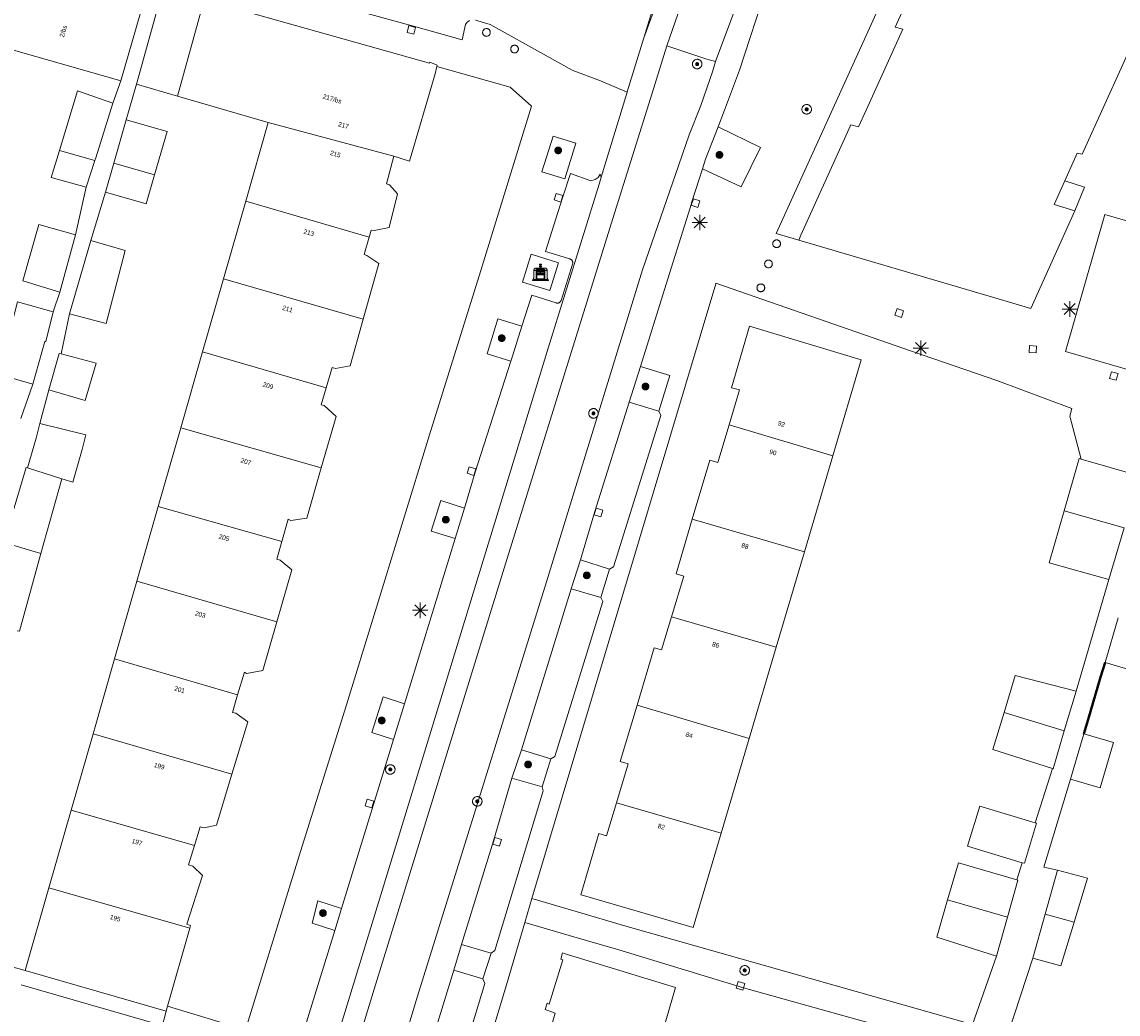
# Model space of a CAD drawing. Header units: metres. Extents: x 135779 to 137489, y 452643 to 455118.
# Tile 57 of 256: x 136602 to 136674, y 453014 to 453078. Entities that reach past the tile are written whole.
import ezdxf
from ezdxf.enums import TextEntityAlignment as Align

# ---------------------------------------------------------------- set-up
doc = ezdxf.new("R2010")
doc.units = ezdxf.units.M
doc.linetypes.add('DGN_Style_4', pattern=[89.853097, 44.898487, -22.449243, 0.056123, -22.449243])
for name, color, linetype, lineweight in [('KTop_BAK_Afval apart plaats', 96, 'Continuous', 13), ('KTop_NAR_Huisnummer (t)', 7, 'Continuous', 13), ('KTop_NAR_Huisnummer tijdelijk (t)', 7, 'Continuous', 13), ('KTop_OBW_Overig Plus', 1, 'Continuous', 13), ('KTop_PAL_Afsluitpaal', 222, 'Continuous', 13), ('KTop_PAL_Lichtmast', 40, 'Continuous', 13), ('KTop_PND_Grondvlaksituatie van BAG-pand [tachy]', 1, 'Continuous', 13), ('KTop_PND_Pandscheiding', 40, 'Continuous', 13), ('KTop_PUT_Inspectie- of rioolput', 15, 'Continuous', 13), ('KTop_PUT_Kolk', 15, 'Continuous', 13), ('KTop_SHD_Hek (l)', 15, 'DGN_Style_4', 40), ('KTop_VGO_Boom', 92, 'Continuous', 13), ('KTop_WGD_Parkeervlak', 251, 'Continuous', 13), ('KTop_WGD_Rijbaan_Lokale weg', 251, 'Continuous', 13), ('KTop_WGD_Rijbaan_Lokale weg_fietsstrook', 40, 'Continuous', 13), ('KTop_WGD_Rijbaan_Lokale weg_verkeersdrempel', 40, 'Continuous', 13), ('KTop_WGD_Voetpad', 251, 'Continuous', 13), ('KTop_WGD_Voetpad_achterpad', 251, 'Continuous', 13)]:
    doc.layers.add(name, color=color, linetype=linetype, lineweight=lineweight)
doc.styles.add('Style-ROVU', font='ROVU.shx')
doc.styles.add('Style-ROVUCURSIEF', font='ROVUCURSIEF.shx')

# ---------------------------------------------------------------- blocks, each defined once
blk = doc.blocks.new('BAK_Afval_apart_plaats')
at = {"layer": 'KTop_BAK_Afval apart plaats'}
for p, q in [((-0.43, 0.141), (-0.425, 0.168)), ((-0.43, 0.118), (-0.43, 0.141)), ((-0.29, 0.118), (-0.43, 0.118)), ((-0.43, 0.118), (-0.43, -0.457)), ((-0.29, 0.118), (-0.43, 0.118)), ((-0.425, 0.168), (-0.416, 0.193)), ((-0.416, 0.193), (-0.403, 0.215)), ((-0.403, 0.215), (-0.384, 0.24)), ((-0.384, 0.24), (-0.364, 0.258)), ((-0.364, 0.258), (-0.342, 0.272)), ((-0.342, 0.272), (0, 0.272)), ((-0.282, 0.167), (-0.29, 0.146)), ((-0.282, 0.167), (-0.29, 0.146)), ((-0.29, 0.146), (-0.29, 0.118)), ((-0.29, 0.146), (-0.29, 0.118)), ((-0.29, -0.429), (-0.29, 0.118)), ((-0.29, 0.118), (-0.29, -0.429)), ((-0.273, 0.186), (-0.282, 0.167)), ((-0.273, 0.186), (-0.282, 0.167)), ((-0.248, 0.217), (-0.273, 0.186)), ((-0.248, 0.217), (-0.273, 0.186)), ((0.248, 0.217), (-0.248, 0.217)), ((0.248, 0.217), (-0.248, 0.217)), ((-0.242, 0.081), (-0.242, 0.153)), ((-0.242, 0.153), (0.242, 0.153)), ((0.242, 0.081), (-0.242, 0.081)), ((-0.242, 0.034), (-0.242, 0.081)), ((-0.242, 0.081), (0.242, 0.081)), ((-0.242, -0.059), (-0.242, 0.034)), ((-0.242, 0.034), (0.242, 0.034)), ((0.242, 0.034), (-0.242, 0.034)), ((-0.073, 0.513), (-0.072, 0.515)), ((-0.073, 0.513), (-0.073, 0.49)), ((-0.072, 0.511), (-0.073, 0.513)), ((-0.072, 0.511), (-0.073, 0.513)), ((-0.073, 0.49), (-0.072, 0.488)), ((-0.073, 0.399), (-0.073, 0.376)), ((-0.072, 0.397), (-0.073, 0.399)), ((-0.073, 0.376), (-0.072, 0.374)), ((-0.072, 0.515), (-0.071, 0.516)), ((-0.07, 0.51), (-0.072, 0.511)), ((-0.07, 0.51), (-0.072, 0.511)), ((-0.072, 0.488), (-0.07, 0.486)), ((-0.07, 0.396), (-0.072, 0.397)), ((-0.072, 0.374), (-0.07, 0.373)), ((-0.071, 0.516), (-0.07, 0.517)), ((-0.07, 0.517), (-0.067, 0.519)), ((-0.069, 0.509), (-0.07, 0.51)), ((-0.069, 0.509), (-0.07, 0.51)), ((-0.07, 0.486), (-0.069, 0.485)), ((-0.069, 0.395), (-0.07, 0.396)), ((-0.07, 0.373), (-0.069, 0.371)), ((-0.066, 0.507), (-0.069, 0.509)), ((-0.066, 0.507), (-0.069, 0.509)), ((-0.069, 0.485), (-0.066, 0.484)), ((-0.066, 0.394), (-0.069, 0.395)), ((-0.069, 0.371), (-0.066, 0.37)), ((-0.067, 0.519), (-0.065, 0.52)), ((-0.063, 0.506), (-0.066, 0.507)), ((-0.063, 0.506), (-0.066, 0.507)), ((-0.066, 0.484), (-0.063, 0.483)), ((-0.063, 0.392), (-0.066, 0.394)), ((-0.066, 0.37), (-0.063, 0.369)), ((-0.065, 0.52), (-0.061, 0.521)), ((-0.059, 0.505), (-0.063, 0.506)), ((-0.059, 0.505), (-0.063, 0.506)), ((-0.063, 0.483), (-0.059, 0.482)), ((-0.059, 0.391), (-0.063, 0.392)), ((-0.063, 0.369), (-0.059, 0.368)), ((-0.061, 0.521), (-0.055, 0.523)), ((-0.054, 0.504), (-0.059, 0.505)), ((-0.054, 0.504), (-0.059, 0.505)), ((-0.059, 0.482), (-0.054, 0.481)), ((-0.054, 0.39), (-0.059, 0.391)), ((-0.059, 0.368), (-0.054, 0.367)), ((-0.055, 0.523), (-0.049, 0.524)), ((-0.048, 0.503), (-0.054, 0.504)), ((-0.048, 0.503), (-0.054, 0.504)), ((-0.054, 0.481), (-0.048, 0.48)), ((-0.048, 0.389), (-0.054, 0.39)), ((-0.054, 0.367), (-0.048, 0.366)), ((-0.049, 0.524), (-0.043, 0.525)), ((-0.043, 0.502), (-0.048, 0.503)), ((-0.043, 0.502), (-0.048, 0.503)), ((-0.048, 0.48), (-0.043, 0.479)), ((-0.043, 0.388), (-0.048, 0.389)), ((-0.048, 0.366), (-0.043, 0.365)), ((-0.043, 0.525), (-0.035, 0.526)), ((-0.036, 0.501), (-0.043, 0.502)), ((-0.036, 0.501), (-0.043, 0.502)), ((-0.043, 0.479), (-0.036, 0.478)), ((-0.036, 0.388), (-0.043, 0.388)), ((-0.043, 0.365), (-0.036, 0.364)), ((-0.03, 0.501), (-0.036, 0.501)), ((-0.03, 0.501), (-0.036, 0.501)), ((-0.036, 0.478), (-0.03, 0.478)), ((-0.03, 0.387), (-0.036, 0.388)), ((-0.036, 0.364), (-0.03, 0.364)), ((-0.035, 0.526), (-0.029, 0.527)), ((-0.021, 0.5), (-0.03, 0.501)), ((-0.021, 0.5), (-0.03, 0.501)), ((-0.03, 0.478), (-0.028, 0.478)), ((-0.021, 0.387), (-0.03, 0.387)), ((-0.03, 0.364), (-0.028, 0.364)), ((-0.029, 0.527), (-0.023, 0.527)), ((-0.028, 0.478), (-0.021, 0.477)), ((-0.028, 0.468), (-0.028, 0.478)), ((-0.028, 0.478), (-0.021, 0.477)), ((-0.028, 0.4), (-0.028, 0.468)), ((-0.028, 0.468), (-0.021, 0.468)), ((-0.021, 0.468), (-0.028, 0.468)), ((-0.021, 0.4), (-0.028, 0.4)), ((-0.028, 0.364), (-0.021, 0.363)), ((-0.028, 0.355), (-0.028, 0.364)), ((-0.028, 0.364), (-0.021, 0.363)), ((-0.028, 0.272), (-0.028, 0.355)), ((-0.028, 0.355), (-0.021, 0.354)), ((-0.021, 0.354), (-0.028, 0.355)), ((0.028, 0.272), (-0.028, 0.272)), ((-0.023, 0.527), (-0.013, 0.528)), ((-0.014, 0.5), (-0.021, 0.5)), ((-0.014, 0.5), (-0.021, 0.5)), ((-0.021, 0.477), (-0.014, 0.477)), ((-0.021, 0.477), (-0.014, 0.477)), ((-0.021, 0.468), (-0.014, 0.468)), ((-0.014, 0.468), (-0.021, 0.468)), ((-0.014, 0.399), (-0.021, 0.4)), ((-0.014, 0.386), (-0.021, 0.387)), ((-0.021, 0.363), (-0.014, 0.363)), ((-0.021, 0.363), (-0.014, 0.363)), ((-0.021, 0.354), (-0.014, 0.354)), ((-0.014, 0.354), (-0.021, 0.354)), ((0, 0.5), (-0.014, 0.5)), ((0, 0.5), (-0.014, 0.5)), ((-0.014, 0.477), (0, 0.477)), ((-0.014, 0.477), (0, 0.477)), ((-0.014, 0.468), (0, 0.468)), ((0, 0.468), (-0.014, 0.468)), ((0, 0.399), (-0.014, 0.399)), ((0, 0.386), (-0.014, 0.386)), ((-0.014, 0.363), (0, 0.363)), ((-0.014, 0.363), (0, 0.363)), ((-0.014, 0.354), (0, 0.354)), ((0, 0.354), (-0.014, 0.354)), ((-0.013, 0.528), (-0.005, 0.528)), ((-0.005, 0.528), (0, 0.528)), ((0, 0.528), (0.005, 0.528)), ((0, 0.5), (0, 0.477)), ((0, 0.477), (0, 0.5)), ((0, 0.477), (0, 0.5)), ((0, 0.5), (0.014, 0.5)), ((0.014, 0.5), (0, 0.5)), ((0.014, 0.477), (0, 0.477)), ((0, 0.477), (0.014, 0.477)), ((0.014, 0.468), (0, 0.468)), ((0, 0.468), (0, 0.399)), ((0, 0.468), (0, 0.399)), ((0.014, 0.468), (0, 0.468)), ((0, 0.399), (0.014, 0.399)), ((0, 0.363), (0, 0.386)), ((0, 0.363), (0, 0.386)), ((0, 0.386), (0.014, 0.386)), ((0.014, 0.363), (0, 0.363)), ((0, 0.363), (0.014, 0.363)), ((0, 0.354), (0.014, 0.354)), ((0, 0.272), (0, 0.354)), ((0, 0.354), (0, 0.272)), ((0.014, 0.354), (0, 0.354)), ((0, 0.272), (0.342, 0.272)), ((0.028, 0.272), (0, 0.272)), ((0, 0.272), (0.028, 0.272)), ((0.005, 0.528), (0.013, 0.528)), ((0.013, 0.528), (0.023, 0.527)), ((0.014, 0.5), (0.021, 0.5)), ((0.021, 0.5), (0.014, 0.5)), ((0.021, 0.477), (0.014, 0.477)), ((0.014, 0.477), (0.021, 0.477)), ((0.021, 0.468), (0.014, 0.468)), ((0.021, 0.468), (0.014, 0.468)), ((0.014, 0.399), (0.021, 0.4)), ((0.014, 0.386), (0.021, 0.387)), ((0.021, 0.363), (0.014, 0.363)), ((0.014, 0.363), (0.021, 0.363)), ((0.014, 0.354), (0.021, 0.354)), ((0.021, 0.354), (0.014, 0.354)), ((0.021, 0.5), (0.03, 0.501)), ((0.03, 0.501), (0.021, 0.5)), ((0.028, 0.478), (0.021, 0.477)), ((0.021, 0.477), (0.028, 0.478)), ((0.021, 0.468), (0.028, 0.468)), ((0.028, 0.468), (0.021, 0.468)), ((0.028, 0.468), (0.021, 0.468)), ((0.021, 0.4), (0.028, 0.4)), ((0.021, 0.387), (0.03, 0.387)), ((0.028, 0.364), (0.021, 0.363)), ((0.021, 0.363), (0.028, 0.364)), ((0.021, 0.354), (0.028, 0.355)), ((0.028, 0.355), (0.021, 0.354)), ((0.023, 0.527), (0.029, 0.527)), ((0.03, 0.478), (0.028, 0.478)), ((0.028, 0.478), (0.028, 0.468)), ((0.028, 0.4), (0.028, 0.468)), ((0.03, 0.364), (0.028, 0.364)), ((0.028, 0.364), (0.028, 0.355)), ((0.028, 0.355), (0.028, 0.272)), ((0.029, 0.527), (0.035, 0.526)), ((0.03, 0.501), (0.036, 0.501)), ((0.036, 0.501), (0.03, 0.501)), ((0.036, 0.478), (0.03, 0.478)), ((0.03, 0.387), (0.036, 0.388)), ((0.036, 0.364), (0.03, 0.364)), ((0.035, 0.526), (0.043, 0.525)), ((0.036, 0.501), (0.043, 0.502)), ((0.043, 0.502), (0.036, 0.501)), ((0.043, 0.479), (0.036, 0.478)), ((0.036, 0.388), (0.043, 0.388)), ((0.043, 0.365), (0.036, 0.364)), ((0.043, 0.525), (0.049, 0.524)), ((0.043, 0.502), (0.048, 0.503)), ((0.048, 0.503), (0.043, 0.502)), ((0.048, 0.48), (0.043, 0.479)), ((0.043, 0.388), (0.048, 0.389)), ((0.048, 0.366), (0.043, 0.365)), ((0.048, 0.503), (0.054, 0.504)), ((0.054, 0.504), (0.048, 0.503)), ((0.054, 0.481), (0.048, 0.48)), ((0.048, 0.389), (0.054, 0.39)), ((0.054, 0.367), (0.048, 0.366)), ((0.049, 0.524), (0.055, 0.523)), ((0.054, 0.504), (0.059, 0.505)), ((0.059, 0.505), (0.054, 0.504)), ((0.059, 0.482), (0.054, 0.481)), ((0.054, 0.39), (0.059, 0.391)), ((0.059, 0.368), (0.054, 0.367)), ((0.055, 0.523), (0.061, 0.521)), ((0.059, 0.505), (0.063, 0.506)), ((0.063, 0.506), (0.059, 0.505)), ((0.063, 0.483), (0.059, 0.482)), ((0.059, 0.391), (0.063, 0.392)), ((0.063, 0.369), (0.059, 0.368)), ((0.061, 0.521), (0.065, 0.52)), ((0.063, 0.506), (0.066, 0.507)), ((0.066, 0.507), (0.063, 0.506)), ((0.066, 0.484), (0.063, 0.483)), ((0.063, 0.392), (0.066, 0.394)), ((0.066, 0.37), (0.063, 0.369)), ((0.065, 0.52), (0.067, 0.519)), ((0.066, 0.507), (0.069, 0.509)), ((0.069, 0.509), (0.066, 0.507)), ((0.069, 0.485), (0.066, 0.484)), ((0.066, 0.394), (0.069, 0.395)), ((0.069, 0.371), (0.066, 0.37)), ((0.067, 0.519), (0.07, 0.517)), ((0.069, 0.509), (0.07, 0.51)), ((0.07, 0.51), (0.069, 0.509)), ((0.07, 0.486), (0.069, 0.485)), ((0.069, 0.395), (0.07, 0.396)), ((0.07, 0.373), (0.069, 0.371)), ((0.07, 0.517), (0.071, 0.516)), ((0.07, 0.51), (0.072, 0.511)), ((0.072, 0.511), (0.07, 0.51)), ((0.072, 0.488), (0.07, 0.486)), ((0.07, 0.396), (0.072, 0.397)), ((0.072, 0.374), (0.07, 0.373)), ((0.071, 0.516), (0.072, 0.515)), ((0.072, 0.515), (0.073, 0.513)), ((0.072, 0.511), (0.073, 0.513)), ((0.073, 0.513), (0.072, 0.511)), ((0.073, 0.49), (0.072, 0.488)), ((0.072, 0.397), (0.073, 0.399)), ((0.073, 0.376), (0.072, 0.374)), ((0.073, 0.513), (0.073, 0.49)), ((0.073, 0.399), (0.073, 0.376)), ((0.242, 0.153), (0.242, 0.081)), ((0.242, 0.081), (0.242, 0.034)), ((0.242, 0.034), (0.242, -0.059)), ((0.273, 0.186), (0.248, 0.217)), ((0.273, 0.186), (0.248, 0.217)), ((0.282, 0.167), (0.273, 0.186)), ((0.282, 0.167), (0.273, 0.186)), ((0.29, 0.146), (0.282, 0.167)), ((0.29, 0.146), (0.282, 0.167)), ((0.29, 0.118), (0.29, 0.146)), ((0.29, 0.118), (0.29, 0.146)), ((0.43, 0.118), (0.29, 0.118)), ((0.29, 0.118), (0.29, -0.429)), ((0.43, 0.118), (0.29, 0.118)), ((0.29, -0.429), (0.29, 0.118)), ((0.342, 0.272), (0.364, 0.258)), ((0.364, 0.258), (0.384, 0.24)), ((0.384, 0.24), (0.403, 0.215)), ((0.403, 0.215), (0.416, 0.193)), ((0.416, 0.193), (0.425, 0.168)), ((0.425, 0.168), (0.43, 0.141)), ((0.43, 0.141), (0.43, 0.118)), ((0.43, -0.457), (0.43, 0.118)), ((-0.528, -0.528), (-0.43, -0.332)), ((0.528, -0.528), (-0.528, -0.528)), ((-0.43, -0.332), (-0.43, -0.457)), ((-0.43, -0.457), (0.43, -0.457)), ((-0.43, -0.457), (0.43, -0.457)), ((0.29, -0.429), (-0.29, -0.429)), ((-0.29, -0.429), (0.29, -0.429)), ((0.242, -0.059), (-0.242, -0.059)), ((-0.242, -0.059), (-0.242, -0.092)), ((0.242, -0.059), (-0.242, -0.059)), ((-0.242, -0.092), (0.242, -0.092)), ((-0.242, -0.11), (-0.242, -0.092)), ((-0.242, -0.092), (0.242, -0.092)), ((0.242, -0.11), (-0.242, -0.11)), ((0.242, -0.11), (-0.242, -0.11)), ((-0.242, -0.147), (0.242, -0.147)), ((-0.242, -0.41), (-0.242, -0.147)), ((0.242, -0.41), (-0.242, -0.41)), ((0.242, -0.11), (0.242, -0.059)), ((0.242, -0.092), (0.242, -0.11)), ((0.242, -0.092), (0.242, -0.11)), ((0.242, -0.147), (0.242, -0.41)), ((0.43, -0.457), (0.43, -0.332)), ((0.43, -0.332), (0.528, -0.528))]:
    blk.add_line(p, q, dxfattribs=at)
at = {"layer": 'KTop_BAK_Afval apart plaats', "flags": 128}
blk.add_lwpolyline([(0.029, 0.413), (0.035, 0.412), (0.043, 0.411), (0.049, 0.41), (0.055, 0.409), (0.061, 0.407), (0.065, 0.406), (0.067, 0.405), (0.07, 0.403), (0.071, 0.402), (0.072, 0.401), (0.073, 0.399), (0.072, 0.397), (0.07, 0.396), (0.069, 0.395), (0.066, 0.394), (0.063, 0.392), (0.059, 0.391), (0.054, 0.39), (0.048, 0.389), (0.043, 0.388), (0.036, 0.388), (0.03, 0.387), (0.021, 0.387), (0.014, 0.386), (0, 0.386), (-0.014, 0.386), (-0.021, 0.387), (-0.03, 0.387), (-0.036, 0.388), (-0.043, 0.388), (-0.048, 0.389), (-0.054, 0.39), (-0.059, 0.391), (-0.063, 0.392), (-0.066, 0.394), (-0.069, 0.395), (-0.07, 0.396), (-0.072, 0.397), (-0.073, 0.399), (-0.072, 0.401), (-0.071, 0.402), (-0.07, 0.403), (-0.067, 0.405), (-0.065, 0.406), (-0.061, 0.407), (-0.055, 0.409), (-0.049, 0.41), (-0.043, 0.411), (-0.035, 0.412), (-0.029, 0.413), (-0.028, 0.413), (-0.028, 0.4), (-0.021, 0.4), (-0.014, 0.399), (0, 0.399), (0.014, 0.399), (0.021, 0.4), (0.028, 0.4), (0.028, 0.413), (0.029, 0.413), (0.028, 0.413)], dxfattribs=at)
at = {"layer": 'KTop_BAK_Afval apart plaats'}
for p in [(0, 0), (-0.43, -0.457)]:
    blk.add_point(p, dxfattribs=at)
blk = doc.blocks.new('PAL_Lichtmast')
at = {"layer": 'KTop_PAL_Lichtmast'}
for p, q in [((-0.354, -0.354), (0.354, 0.354)), ((0.354, -0.354), (-0.354, 0.354)), ((0, -0.5), (0, 0.5)), ((-0.5, 0), (0.5, 0))]:
    blk.add_line(p, q, dxfattribs=at)
blk = doc.blocks.new('PAL_Afsluitpaal')
at = {"layer": 'KTop_PAL_Afsluitpaal', "flags": 128}
blk.add_lwpolyline([(0.25, 0), (0.249, 0.026), (0.245, 0.052), (0.238, 0.077), (0.228, 0.102), (0.217, 0.125), (0.202, 0.147), (0.186, 0.167), (0.167, 0.186), (0.147, 0.202), (0.125, 0.217), (0.102, 0.228), (0.077, 0.238), (0.052, 0.245), (0.026, 0.249), (0, 0.25), (-0.026, 0.249), (-0.052, 0.245), (-0.077, 0.238), (-0.102, 0.228), (-0.125, 0.217), (-0.147, 0.202), (-0.167, 0.186), (-0.186, 0.167), (-0.202, 0.147), (-0.217, 0.125), (-0.228, 0.102), (-0.238, 0.077), (-0.245, 0.052), (-0.249, 0.026), (-0.25, 0), (-0.249, -0.026), (-0.245, -0.052), (-0.238, -0.077), (-0.228, -0.102), (-0.217, -0.125), (-0.202, -0.147), (-0.186, -0.167), (-0.167, -0.186), (-0.147, -0.202), (-0.125, -0.217), (-0.102, -0.228), (-0.077, -0.238), (-0.052, -0.245), (-0.026, -0.249), (0, -0.25), (0.026, -0.249), (0.052, -0.245), (0.077, -0.238), (0.102, -0.228), (0.125, -0.217), (0.147, -0.202), (0.167, -0.186), (0.186, -0.167), (0.202, -0.147), (0.217, -0.125), (0.228, -0.102), (0.238, -0.077), (0.245, -0.052), (0.249, -0.026), (0.25, 0)], dxfattribs=at)
blk = doc.blocks.new('PUT_Kolk')
at = {"layer": 'KTop_PUT_Kolk', "flags": 128}
blk.add_lwpolyline([(0.225, -0.225), (0.225, 0.225), (-0.225, 0.225), (-0.225, -0.225), (0.225, -0.225)], dxfattribs=at)
blk = doc.blocks.new('PUT_Inspectie-_of_rioolput')
at = {"layer": 'KTop_PUT_Inspectie- of rioolput', "flags": 128}
for points in [[(0.31, 0), (0.308, 0.032), (0.303, 0.064), (0.294, 0.095), (0.283, 0.126), (0.268, 0.155), (0.25, 0.182), (0.23, 0.207), (0.207, 0.23), (0.182, 0.25), (0.154, 0.268), (0.126, 0.283), (0.095, 0.294), (0.064, 0.303), (0.032, 0.308), (0, 0.309), (-0.032, 0.308), (-0.064, 0.303), (-0.096, 0.294), (-0.126, 0.283), (-0.155, 0.268), (-0.182, 0.25), (-0.207, 0.23), (-0.23, 0.207), (-0.25, 0.182), (-0.268, 0.154), (-0.283, 0.126), (-0.294, 0.095), (-0.303, 0.064), (-0.308, 0.032), (-0.309, 0), (-0.308, -0.032), (-0.303, -0.064), (-0.294, -0.096), (-0.283, -0.126), (-0.268, -0.155), (-0.25, -0.182), (-0.23, -0.207), (-0.207, -0.23), (-0.182, -0.25), (-0.155, -0.268), (-0.126, -0.283), (-0.096, -0.294), (-0.064, -0.303), (-0.032, -0.308), (0, -0.309), (0.032, -0.308), (0.064, -0.303), (0.095, -0.294), (0.126, -0.283), (0.155, -0.268), (0.182, -0.25), (0.207, -0.23), (0.23, -0.207), (0.25, -0.182), (0.268, -0.155), (0.283, -0.126), (0.294, -0.096), (0.303, -0.064), (0.308, -0.032), (0.31, 0)], [(0.095, 0), (0.094, 0.009), (0.092, 0.019), (0.09, 0.029), (0.086, 0.038), (0.082, 0.047), (0.076, 0.055), (0.07, 0.063), (0.063, 0.07), (0.055, 0.076), (0.047, 0.082), (0.038, 0.086), (0.029, 0.09), (0.019, 0.092), (0.009, 0.094), (0, 0.094), (-0.01, 0.094), (-0.02, 0.092), (-0.029, 0.09), (-0.039, 0.086), (-0.048, 0.082), (-0.056, 0.076), (-0.064, 0.07), (-0.071, 0.063), (-0.077, 0.055), (-0.082, 0.047), (-0.087, 0.038), (-0.09, 0.029), (-0.093, 0.019), (-0.094, 0.009), (-0.095, 0), (-0.094, -0.01), (-0.093, -0.02), (-0.09, -0.029), (-0.087, -0.039), (-0.082, -0.048), (-0.077, -0.056), (-0.071, -0.064), (-0.064, -0.071), (-0.056, -0.077), (-0.047, -0.082), (-0.039, -0.087), (-0.029, -0.09), (-0.02, -0.093), (-0.01, -0.094), (0, -0.095), (0.009, -0.094), (0.019, -0.093), (0.029, -0.09), (0.038, -0.087), (0.047, -0.082), (0.055, -0.077), (0.063, -0.071), (0.07, -0.064), (0.076, -0.056), (0.082, -0.047), (0.086, -0.039), (0.09, -0.029), (0.092, -0.02), (0.094, -0.01), (0.095, 0)], [(0.035, 0), (0.034, 0.003), (0.034, 0.007), (0.033, 0.01), (0.031, 0.014), (0.03, 0.017), (0.028, 0.02), (0.026, 0.023), (0.023, 0.026), (0.02, 0.028), (0.017, 0.03), (0.014, 0.031), (0.01, 0.033), (0.007, 0.034), (0.003, 0.034), (0, 0.034), (-0.004, 0.034), (-0.007, 0.034), (-0.011, 0.033), (-0.014, 0.031), (-0.018, 0.03), (-0.021, 0.028), (-0.023, 0.026), (-0.026, 0.023), (-0.028, 0.02), (-0.03, 0.017), (-0.032, 0.014), (-0.033, 0.01), (-0.034, 0.007), (-0.035, 0.003), (-0.035, 0), (-0.035, -0.004), (-0.034, -0.007), (-0.033, -0.011), (-0.032, -0.014), (-0.03, -0.018), (-0.028, -0.021), (-0.026, -0.023), (-0.023, -0.026), (-0.021, -0.028), (-0.017, -0.03), (-0.014, -0.032), (-0.011, -0.033), (-0.007, -0.034), (-0.004, -0.035), (0, -0.035), (0.003, -0.035), (0.007, -0.034), (0.01, -0.033), (0.014, -0.032), (0.017, -0.03), (0.02, -0.028), (0.023, -0.026), (0.026, -0.023), (0.028, -0.021), (0.03, -0.017), (0.031, -0.014), (0.033, -0.011), (0.034, -0.007), (0.034, -0.004), (0.035, 0)], [(0.01, 0.02), (0.007, 0.02), (0.005, 0.021), (0.003, 0.022), (0.001, 0.022), (-0.001, 0.022), (-0.004, 0.022), (-0.006, 0.021), (-0.008, 0.02), (-0.01, 0.019), (-0.012, 0.018), (-0.014, 0.017), (-0.016, 0.015), (-0.017, 0.013), (-0.019, 0.012), (-0.02, 0.009), (-0.021, 0.007), (-0.022, 0.005), (-0.022, 0.003), (-0.022, 0.001), (-0.022, -0.001), (-0.022, -0.004), (-0.022, -0.006), (-0.021, -0.008), (-0.02, -0.01), (-0.019, -0.012), (-0.017, -0.014), (-0.016, -0.016), (-0.014, -0.017), (-0.012, -0.019), (-0.01, -0.02), (-0.008, -0.021), (-0.006, -0.022), (-0.003, -0.022), (-0.001, -0.022), (0.001, -0.022), (0.003, -0.022), (0.005, -0.022), (0.008, -0.021), (0.01, -0.02), (0.012, -0.019), (0.014, -0.017), (0.015, -0.016), (0.017, -0.014), (0.018, -0.012), (0.02, -0.01), (0.02, -0.008), (0.021, -0.006), (0.022, -0.003), (0.022, -0.001), (0.022, 0.001), (0.022, 0.003), (0.021, 0.005), (0.02, 0.008), (0.019, 0.01), (0.018, 0.012), (0.017, 0.014), (0.015, 0.015), (0.013, 0.017), (0.012, 0.018), (0.01, 0.02)]]:
    blk.add_lwpolyline(points, dxfattribs=at)
blk = doc.blocks.new('VGO_Boom')
at = {"layer": 'KTop_VGO_Boom', "flags": 128}
for points in [[(0.215, 0), (0.214, 0.022), (0.21, 0.045), (0.204, 0.066), (0.196, 0.087), (0.186, 0.108), (0.174, 0.126), (0.16, 0.144), (0.144, 0.16), (0.126, 0.174), (0.107, 0.186), (0.087, 0.196), (0.066, 0.204), (0.045, 0.21), (0.022, 0.214), (-0.001, 0.215), (-0.023, 0.214), (-0.045, 0.21), (-0.067, 0.204), (-0.088, 0.196), (-0.108, 0.186), (-0.127, 0.174), (-0.144, 0.16), (-0.16, 0.144), (-0.174, 0.126), (-0.187, 0.107), (-0.197, 0.087), (-0.205, 0.066), (-0.211, 0.045), (-0.214, 0.022), (-0.215, -0.001), (-0.214, -0.023), (-0.211, -0.045), (-0.205, -0.067), (-0.197, -0.088), (-0.187, -0.108), (-0.174, -0.127), (-0.16, -0.144), (-0.144, -0.16), (-0.127, -0.174), (-0.108, -0.187), (-0.088, -0.197), (-0.067, -0.205), (-0.045, -0.211), (-0.023, -0.214), (0, -0.215), (0.022, -0.214), (0.045, -0.211), (0.066, -0.205), (0.087, -0.197), (0.108, -0.187), (0.126, -0.174), (0.144, -0.16), (0.16, -0.144), (0.174, -0.127), (0.186, -0.108), (0.196, -0.088), (0.204, -0.067), (0.21, -0.045), (0.214, -0.023), (0.215, -0.001)], [(0.155, 0), (0.154, 0.016), (0.152, 0.032), (0.147, 0.048), (0.142, 0.063), (0.134, 0.078), (0.125, 0.091), (0.115, 0.104), (0.104, 0.115), (0.091, 0.125), (0.077, 0.134), (0.063, 0.142), (0.048, 0.147), (0.032, 0.152), (0.016, 0.154), (-0.001, 0.155), (-0.017, 0.154), (-0.033, 0.152), (-0.048, 0.147), (-0.064, 0.142), (-0.078, 0.134), (-0.092, 0.125), (-0.104, 0.115), (-0.116, 0.104), (-0.126, 0.091), (-0.135, 0.077), (-0.142, 0.063), (-0.148, 0.048), (-0.152, 0.032), (-0.155, 0.016), (-0.155, -0.001), (-0.155, -0.017), (-0.152, -0.033), (-0.148, -0.048), (-0.142, -0.064), (-0.135, -0.078), (-0.126, -0.092), (-0.116, -0.104), (-0.104, -0.116), (-0.092, -0.126), (-0.078, -0.135), (-0.064, -0.142), (-0.048, -0.148), (-0.033, -0.152), (-0.017, -0.155), (0, -0.155), (0.016, -0.155), (0.032, -0.152), (0.048, -0.148), (0.063, -0.142), (0.078, -0.135), (0.091, -0.126), (0.104, -0.116), (0.115, -0.104), (0.125, -0.092), (0.134, -0.078), (0.142, -0.064), (0.147, -0.048), (0.152, -0.033), (0.154, -0.017), (0.155, -0.001)], [(0.095, 0), (0.094, 0.01), (0.093, 0.02), (0.09, 0.029), (0.087, 0.039), (0.082, 0.048), (0.077, 0.056), (0.071, 0.064), (0.064, 0.071), (0.056, 0.077), (0.047, 0.082), (0.039, 0.087), (0.029, 0.09), (0.02, 0.093), (0.01, 0.094), (-0.001, 0.095), (-0.01, 0.094), (-0.02, 0.093), (-0.03, 0.09), (-0.039, 0.087), (-0.048, 0.082), (-0.056, 0.077), (-0.064, 0.071), (-0.071, 0.064), (-0.077, 0.056), (-0.083, 0.047), (-0.087, 0.039), (-0.091, 0.029), (-0.093, 0.02), (-0.095, 0.01), (-0.095, -0.001), (-0.095, -0.01), (-0.093, -0.02), (-0.091, -0.03), (-0.087, -0.039), (-0.083, -0.048), (-0.077, -0.056), (-0.071, -0.064), (-0.064, -0.071), (-0.056, -0.077), (-0.048, -0.083), (-0.039, -0.087), (-0.03, -0.091), (-0.02, -0.093), (-0.01, -0.095), (0, -0.095), (0.01, -0.095), (0.02, -0.093), (0.029, -0.091), (0.039, -0.087), (0.048, -0.083), (0.056, -0.077), (0.064, -0.071), (0.071, -0.064), (0.077, -0.056), (0.082, -0.048), (0.087, -0.039), (0.09, -0.03), (0.093, -0.02), (0.094, -0.01), (0.095, -0.001)], [(0.035, 0), (0.035, 0.004), (0.034, 0.007), (0.033, 0.011), (0.032, 0.014), (0.03, 0.018), (0.028, 0.021), (0.026, 0.023), (0.023, 0.026), (0.021, 0.028), (0.017, 0.03), (0.014, 0.032), (0.011, 0.033), (0.007, 0.034), (0.004, 0.035), (-0.001, 0.035), (-0.004, 0.035), (-0.008, 0.034), (-0.011, 0.033), (-0.015, 0.032), (-0.018, 0.03), (-0.021, 0.028), (-0.024, 0.026), (-0.027, 0.023), (-0.029, 0.021), (-0.031, 0.017), (-0.032, 0.014), (-0.034, 0.011), (-0.035, 0.007), (-0.035, 0.004), (-0.035, -0.001), (-0.035, -0.004), (-0.035, -0.008), (-0.034, -0.011), (-0.032, -0.015), (-0.031, -0.018), (-0.029, -0.021), (-0.027, -0.024), (-0.024, -0.027), (-0.021, -0.029), (-0.018, -0.031), (-0.015, -0.032), (-0.011, -0.034), (-0.008, -0.035), (-0.004, -0.035), (0, -0.035), (0.004, -0.035), (0.007, -0.035), (0.011, -0.034), (0.014, -0.032), (0.018, -0.031), (0.021, -0.029), (0.023, -0.027), (0.026, -0.024), (0.028, -0.021), (0.03, -0.018), (0.032, -0.015), (0.033, -0.011), (0.034, -0.008), (0.035, -0.004), (0.035, 0)]]:
    blk.add_lwpolyline(points, dxfattribs=at)

msp = doc.modelspace()

# ---------------------------------------------------------------- linework, layer by layer
at = {"layer": 'KTop_OBW_Overig Plus', "flags": 128}
for points in [[(136668.164, 453026.05), (136664.581, 453027.136), (136663.794, 453024.543), (136667.336, 453023.469)], [(136667.336, 453023.469), (136667.469, 453023.429), (136668.255, 453026.022), (136668.164, 453026.05)]]:
    msp.add_lwpolyline(points, dxfattribs=at)
at = {"layer": 'KTop_PND_Grondvlaksituatie van BAG-pand [tachy]', "flags": 128}
for points in [[(136660.788, 453084.936), (136661.126, 453084.833), (136662.229, 453084.498), (136659.107, 453077.617), (136659.593, 453077.471), (136657.214, 453072.24), (136656.717, 453071.148), (136656.226, 453071.286), (136652.99, 453064.132), (136652.844, 453063.81)], [(136670.09, 453067.657), (136670.9, 453069.453), (136671.21, 453069.381), (136675.212, 453078.198), (136674.926, 453078.299), (136676.813, 453082.455)], [(136608.915, 453074.132), (136610.658, 453080.195), (136610.719, 453080.406)], [(136611.651, 453080.142), (136611.592, 453079.93), (136609.923, 453073.907)], [(136629.397, 453075.06), (136629.419, 453075.145), (136628.929, 453075.336), (136628.912, 453075.275), (136614.307, 453079.393)], [(136600.358, 453076.58), (136608.915, 453074.132)], [(136626.611, 453069.239), (136627.62, 453068.932), (136629.278, 453074.589), (136629.397, 453075.06)], [(136608.384, 453072.687), (136606.104, 453073.481), (136604.93, 453069.624)], [(136609.923, 453073.907), (136612.575, 453073.141)], [(136612.575, 453073.141), (136618.469, 453071.44)], [(136607.228, 453068.96), (136607.284, 453069.132), (136608.384, 453072.687)], [(136609.263, 453071.601), (136608.461, 453068.803)], [(136611.098, 453068.037), (136611.905, 453070.855), (136609.263, 453071.601)], [(136618.469, 453071.44), (136617.001, 453066.323)], [(136604.93, 453069.624), (136604.394, 453067.865), (136606.668, 453067.248)], [(136624.999, 453064.001), (136625.134, 453064.463), (136625.325, 453064.428), (136626.304, 453064.627), (136626.846, 453066.806), (136626.324, 453067.401), (136626.129, 453067.448), (136626.611, 453069.239)], [(136606.668, 453067.248), (136607.228, 453068.96)], [(136608.461, 453068.803), (136607.919, 453066.909)], [(136607.919, 453066.909), (136610.561, 453066.163), (136611.098, 453068.037)], [(136670.75, 453065.71), (136669.396, 453066.119), (136670.09, 453067.657)], [(136617.001, 453066.323), (136615.561, 453061.301)], [(136652.844, 453063.81), (136665.194, 453060.172), (136667.886, 453059.378), (136670.75, 453065.71)], [(136605.968, 453064.157), (136603.601, 453064.822), (136602.555, 453061.181), (136604.953, 453060.443)], [(136604.953, 453060.443), (136605.968, 453064.157)], [(136605.576, 453059.034), (136607.965, 453058.402), (136609.191, 453063.146), (136606.965, 453063.789)], [(136606.965, 453063.789), (136605.576, 453059.034)], [(136624.613, 453058.68), (136625.625, 453062.291), (136624.855, 453062.821), (136624.67, 453062.876), (136624.999, 453064.001)], [(136615.561, 453061.301), (136614.206, 453056.578)], [(136604.519, 453059.155), (136602.216, 453059.807), (136601.722, 453057.897), (136600.929, 453055.119), (136603.201, 453054.472)], [(136603.201, 453054.472), (136603.992, 453057.25), (136604.057, 453057.235), (136604.519, 453059.155)], [(136622.219, 453054.235), (136622.608, 453055.553), (136622.813, 453055.498), (136623.769, 453055.668), (136624.613, 453058.68)], [(136655.05, 453049.827), (136656.892, 453056.055), (136649.665, 453058.225), (136648.483, 453054.247), (136649.013, 453054.105), (136648.332, 453051.841)], [(136605.043, 453056.433), (136604.923, 453056.465), (136604.246, 453054.1)], [(136604.246, 453054.1), (136606.606, 453053.407), (136607.301, 453055.836), (136605.043, 453056.433)], [(136614.206, 453056.578), (136612.793, 453051.651)], [(136621.903, 453049.065), (136622.857, 453052.385), (136622.092, 453053.09), (136621.897, 453053.146), (136622.219, 453054.235)], [(136603.65, 453051.937), (136603.415, 453050.983), (136602.863, 453049.056)], [(136605.076, 453048.351), (136605.799, 453048.121), (136606.408, 453050.247), (136606.643, 453051.201), (136603.65, 453051.937)], [(136612.793, 453051.651), (136611.331, 453046.554)], [(136648.332, 453051.841), (136647.594, 453049.39), (136647.084, 453049.545), (136645.948, 453045.725)], [(136653.215, 453043.62), (136655.05, 453049.827)], [(136671.162, 453049.619), (136671.023, 453049.659), (136670.051, 453046.276)], [(136674.201, 453046.087), (136674.919, 453048.529), (136671.162, 453049.619)], [(136602.863, 453049.056), (136602.766, 453049.087), (136601.332, 453044.206)], [(136619.34, 453044.285), (136619.752, 453045.721), (136619.927, 453045.646), (136620.963, 453045.795), (136621.903, 453049.065)], [(136603.733, 453043.509), (136605.076, 453048.351)], [(136611.331, 453046.554), (136609.94, 453041.705)], [(136645.948, 453045.725), (136644.895, 453042.184), (136645.403, 453042.031), (136644.605, 453039.402)], [(136670.051, 453046.276), (136669.079, 453042.893), (136672.948, 453041.827)], [(136672.948, 453041.827), (136673.932, 453045.172)], [(136619.017, 453039.067), (136619.995, 453042.448), (136619.23, 453043.068), (136619.015, 453043.138), (136619.34, 453044.285)], [(136651.387, 453037.438), (136653.215, 453043.62)], [(136602.201, 453038.501), (136602.333, 453038.464), (136603.733, 453043.509)], [(136609.94, 453041.705), (136608.496, 453036.669)], [(136644.605, 453039.402), (136643.954, 453037.255), (136643.471, 453037.39), (136642.369, 453033.684)], [(136673.55, 453039.337), (136672.697, 453036.448)], [(136616.48, 453034.343), (136616.915, 453035.821), (136617.06, 453035.721), (136618.106, 453035.915), (136619.017, 453039.067)], [(136672.697, 453036.448), (136674.606, 453035.887), (136675.459, 453038.773)], [(136649.633, 453031.506), (136651.387, 453037.438)], [(136608.496, 453036.669), (136607.107, 453031.827)], [(136670.818, 453034.584), (136666.884, 453035.59), (136666.157, 453033.196)], [(136670.061, 453032.01), (136670.818, 453034.584)], [(136616.107, 453029.2), (136617.137, 453032.588), (136616.362, 453033.157), (136616.142, 453033.192), (136616.48, 453034.343)], [(136642.369, 453033.684), (136641.283, 453030.03), (136641.79, 453029.878), (136641.032, 453027.341)], [(136666.157, 453033.196), (136665.43, 453030.802), (136669.294, 453029.571)], [(136607.107, 453031.827), (136605.688, 453026.876)], [(136647.82, 453025.375), (136649.633, 453031.506)], [(136669.294, 453029.571), (136669.339, 453029.557), (136670.061, 453032.01)], [(136670.465, 453028.888), (136672.377, 453028.324), (136673.238, 453031.255), (136671.328, 453031.816)], [(136671.328, 453031.816), (136670.465, 453028.888)], [(136613.683, 453024.594), (136614.055, 453025.79), (136614.3, 453025.73), (136615.104, 453025.897), (136616.107, 453029.2)], [(136641.032, 453027.341), (136640.395, 453025.21), (136639.895, 453025.359), (136638.714, 453021.388), (136638.745, 453021.379), (136646.014, 453019.265), (136647.82, 453025.375)], [(136605.688, 453026.876), (136604.24, 453021.83)], [(136613.383, 453019.224), (136613.435, 453019.406), (136613.178, 453019.493), (136614.195, 453022.644), (136613.581, 453023.245), (136613.291, 453023.335), (136613.683, 453024.594)], [(136666.979, 453022.358), (136663.191, 453023.468), (136662.498, 453021.055)], [(136666.371, 453019.942), (136667.043, 453022.339), (136666.979, 453022.358)], [(136669.626, 453022.978), (136668.826, 453020.13)], [(136670.692, 453019.606), (136671.555, 453022.473), (136669.626, 453022.978)], [(136604.24, 453021.83), (136602.705, 453016.476)], [(136662.498, 453021.055), (136661.804, 453018.642), (136665.659, 453017.403)], [(136665.659, 453017.403), (136666.371, 453019.942)], [(136668.826, 453020.13), (136668.027, 453017.283)], [(136668.027, 453017.283), (136669.845, 453016.79), (136670.692, 453019.606)], [(136611.941, 453014.169), (136613.383, 453019.224)], [(136642.119, 453010.122), (136642.674, 453012.003), (136643.879, 453012.025), (136644.87, 453015.382), (136637.634, 453017.59), (136637.538, 453017.619), (136637.434, 453017.226), (136637.567, 453017.184), (136636.661, 453014.311), (136636.536, 453014.371), (136636.41, 453013.959), (136637.062, 453013.725), (136636.48, 453011.707)], [(136602.705, 453016.476), (136611.85, 453013.85)], [(136611.586, 453012.925), (136602.442, 453015.561)], [(136611.85, 453013.85), (136611.941, 453014.169)]]:
    msp.add_lwpolyline(points, dxfattribs=at)
at = {"layer": 'KTop_PND_Pandscheiding', "flags": 128}
for points in [[(136614.307, 453079.393), (136612.575, 453073.141)], [(136618.469, 453071.44), (136626.611, 453069.239)], [(136607.228, 453068.96), (136604.93, 453069.624)], [(136608.461, 453068.803), (136611.098, 453068.037)], [(136624.999, 453064.001), (136617.001, 453066.323)], [(136624.613, 453058.68), (136615.561, 453061.301)], [(136614.206, 453056.578), (136622.219, 453054.235)], [(136612.793, 453051.651), (136621.903, 453049.065)], [(136648.332, 453051.841), (136655.05, 453049.827)], [(136605.076, 453048.351), (136602.863, 453049.056)], [(136619.34, 453044.285), (136611.331, 453046.554)], [(136645.948, 453045.725), (136653.215, 453043.62)], [(136673.932, 453045.172), (136670.051, 453046.276)], [(136603.733, 453043.509), (136601.332, 453044.206)], [(136609.94, 453041.705), (136619.017, 453039.067)], [(136651.387, 453037.438), (136644.605, 453039.402)], [(136616.48, 453034.343), (136608.496, 453036.669)], [(136649.633, 453031.506), (136642.369, 453033.684)], [(136670.061, 453032.01), (136666.157, 453033.196)], [(136616.107, 453029.2), (136607.107, 453031.827)], [(136641.032, 453027.341), (136647.82, 453025.375)], [(136605.688, 453026.876), (136613.683, 453024.594)], [(136613.383, 453019.224), (136604.24, 453021.83)], [(136662.498, 453021.055), (136666.371, 453019.942)], [(136668.826, 453020.13), (136670.692, 453019.606)]]:
    msp.add_lwpolyline(points, dxfattribs=at)
at = {"layer": 'KTop_SHD_Hek (l)', "flags": 128}
for points in [[(136672.697, 453036.448), (136672.416, 453035.494)], [(136671.598, 453032.758), (136672.416, 453035.494)], [(136671.598, 453032.758), (136671.328, 453031.816)]]:
    msp.add_lwpolyline(points, dxfattribs=at)
at = {"layer": 'KTop_WGD_Parkeervlak', "flags": 128}
for points in [[(136610.228, 452970.527), (136614.117, 452983.351), (136619.214, 453000), (136636.609, 453056.814), (136639.903, 453067.445), (136640.038, 453067.882)], [(136634.178, 453055.961), (136634.286, 453056.3), (136634.9, 453058.225)], [(136641.857, 453053.3), (136639.635, 453046.236), (136638.7, 453043.094)], [(136641.857, 453053.3), (136643.771, 453052.716)], [(136630.568, 453044.468), (136631.174, 453046.445)], [(136640.575, 453042.497), (136638.7, 453043.094)], [(136638.101, 453041.218), (136638.1, 453041.216), (136634.873, 453030.778)], [(136638.101, 453041.218), (136640.017, 453040.653)], [(136626.582, 453031.455), (136627.292, 453033.772)], [(136636.782, 453030.189), (136634.873, 453030.778)], [(136634.253, 453028.948), (136633.068, 453024.892), (136630.984, 453018.176)], [(136634.253, 453028.948), (136636.209, 453028.384)], [(136622.775, 453019.081), (136623.212, 453020.498)], [(136632.904, 453017.612), (136630.984, 453018.176)], [(136630.486, 453016.51), (136628.189, 453008.988), (136627.283, 453006.063)], [(136630.486, 453016.51), (136632.37, 453015.938)]]:
    msp.add_lwpolyline(points, dxfattribs=at)
at = {"layer": 'KTop_WGD_Rijbaan_Lokale weg', "flags": 128}
for points in [[(136656.714, 453110.927), (136656.687, 453110.806), (136656.247, 453109.04), (136654.287, 453103.834), (136651.476, 453096.353), (136648.329, 453087.867), (136645.195, 453079.009), (136644.289, 453076.405)], [(136614.672, 453081.301), (136627.88, 453077.669), (136631.03, 453076.783), (136631.209, 453077.596), (136631.255, 453077.778), (136631.361, 453077.932), (136631.514, 453078.039)], [(136647.458, 453075.383), (136648.832, 453079.067)], [(136644.289, 453076.405), (136643.338, 453073.334), (136640.788, 453065.22), (136633.745, 453042.549), (136625.417, 453015.549), (136620.845, 453000.617), (136620.658, 453000), (136611.617, 452970.131), (136610.219, 452967.724), (136610.107, 452967.515), (136607.841, 452963.301)], [(136644.289, 453076.405), (136646.886, 453075.532), (136647.458, 453075.383)], [(136613.097, 452961.777), (136613.539, 452966.534), (136623.664, 453000), (136628.148, 453014.822), (136636.503, 453041.676), (136642.73, 453061.891), (136645.085, 453068.678), (136645.754, 453070.623), (136646.499, 453072.54), (136647.26, 453074.712), (136647.458, 453075.383)]]:
    msp.add_lwpolyline(points, dxfattribs=at)
at = {"layer": 'KTop_WGD_Rijbaan_Lokale weg_fietsstrook', "flags": 128}
for points in [[(136642.798, 453076.907), (136643.573, 453078.961), (136646.787, 453088.603), (136648.648, 453093.518), (136652.452, 453103.298), (136652.696, 453103.878), (136652.934, 453104.462), (136653.164, 453105.048), (136653.387, 453105.637), (136653.603, 453106.228), (136653.812, 453106.822), (136654.013, 453107.419), (136654.207, 453108.018), (136654.394, 453108.619), (136654.574, 453109.223), (136654.746, 453109.828), (136654.911, 453110.436), (136655.099, 453111.123), (136655.12, 453111.469)], [(136647.615, 453071.156), (136646.805, 453069.052), (136646.609, 453068.436)], [(136642.6, 453055.627), (136641.857, 453053.3)], [(136638.7, 453043.094), (136638.699, 453043.091), (136638.101, 453041.218)], [(136634.873, 453030.778), (136634.253, 453028.948)], [(136630.984, 453018.176), (136630.486, 453016.51)]]:
    msp.add_lwpolyline(points, dxfattribs=at)
at = {"layer": 'KTop_WGD_Rijbaan_Lokale weg_verkeersdrempel', "flags": 128}
for points in [[(136642.798, 453076.907), (136643.837, 453080.314)], [(136631.907, 453078.062), (136632.846, 453077.773), (136636.499, 453075.745), (136638.156, 453074.825), (136640.008, 453074.13), (136641.729, 453073.403)], [(136641.729, 453073.403), (136641.732, 453073.412), (136642.798, 453076.907)]]:
    msp.add_lwpolyline(points, dxfattribs=at)
at = {"layer": 'KTop_WGD_Voetpad', "flags": 128}
for points in [[(136652.844, 453063.81), (136651.392, 453064.236), (136660.788, 453084.936)], [(136650.757, 453080.204), (136648.999, 453074.824), (136648.998, 453074.82), (136648.026, 453072.222), (136647.615, 453071.156)], [(136629.397, 453075.06), (136634.152, 453073.726), (136635.527, 453072.496), (136632.246, 453061.842), (136628.919, 453051.196), (136623.536, 453033.694), (136620.447, 453023.859), (136616.998, 453012.639), (136611.941, 453014.169)], [(136640.038, 453067.882), (136641.729, 453073.403)], [(136646.609, 453068.436), (136649.123, 453067.269), (136650.372, 453069.802), (136647.615, 453071.156)], [(136636.198, 453068.235), (136637.678, 453067.789), (136638.4, 453070.098), (136636.921, 453070.544), (136636.198, 453068.235)], [(136640.038, 453067.882), (136639.972, 453068.075), (136639.838, 453067.877), (136639.648, 453067.738), (136639.379, 453067.656), (136638.044, 453068.125), (136637.51, 453066.48), (136636.438, 453063.068), (136638.017, 453062.589), (136638.038, 453062.581), (136638.058, 453062.572), (136638.078, 453062.561), (136638.096, 453062.548), (136638.113, 453062.534), (136638.129, 453062.518), (136638.144, 453062.501), (136638.157, 453062.483), (136638.168, 453062.464), (136638.177, 453062.443), (136638.185, 453062.422), (136638.191, 453062.401), (136638.195, 453062.379), (136638.197, 453062.357), (136638.197, 453062.334), (136638.195, 453062.312), (136637.439, 453059.903), (136637.431, 453059.882), (136637.422, 453059.863), (136637.411, 453059.844), (136637.399, 453059.826), (136637.385, 453059.809), (136637.369, 453059.794), (136637.352, 453059.78), (136637.334, 453059.767), (136637.315, 453059.756), (136637.295, 453059.747), (136637.275, 453059.74), (136637.254, 453059.734), (136637.232, 453059.73), (136637.21, 453059.728), (136637.188, 453059.728), (136637.167, 453059.73), (136637.145, 453059.734), (136637.124, 453059.74), (136635.544, 453060.247), (136634.9, 453058.225)], [(136646.609, 453068.436), (136645.924, 453066.286), (136645.805, 453065.904), (136644.474, 453061.638), (136642.6, 453055.627)], [(136670.09, 453067.657), (136671.377, 453067.246), (136670.75, 453065.71)], [(136670.13, 453056.584), (136676.47, 453054.75), (136679.008, 453063.627), (136672.693, 453065.46), (136670.13, 453056.584)], [(136635.5, 453062.902), (136634.935, 453061.088), (136636.721, 453060.536), (136637.281, 453062.347), (136635.5, 453062.902)], [(136635.543, 453021.152), (136647.467, 453060.972), (136647.484, 453061.028), (136660.15, 453056.619), (136665.694, 453054.723), (136670.549, 453052.9), (136670.411, 453052.409), (136671.162, 453049.619)], [(136634.9, 453058.225), (136633.351, 453058.719), (136632.65, 453056.448), (136634.178, 453055.961)], [(136634.178, 453055.961), (136631.885, 453048.766), (136631.174, 453046.445)], [(136643.771, 453052.716), (136644.496, 453055.041), (136642.6, 453055.627)], [(136640.575, 453042.497), (136640.851, 453042.637), (136643.914, 453052.455), (136643.771, 453052.716)], [(136631.174, 453046.445), (136629.66, 453046.928), (136629.025, 453044.951), (136630.568, 453044.468)], [(136630.568, 453044.468), (136627.292, 453033.772)], [(136640.017, 453040.653), (136640.575, 453042.497)], [(136636.782, 453030.189), (136637.041, 453030.352), (136640.15, 453040.386), (136640.017, 453040.653)], [(136627.292, 453033.772), (136625.919, 453034.209), (136625.173, 453031.904), (136626.582, 453031.455)], [(136626.582, 453031.455), (136625.288, 453027.231), (136623.212, 453020.498)], [(136636.209, 453028.384), (136636.782, 453030.189)], [(136632.904, 453017.612), (136633.157, 453017.784), (136636.287, 453028.117), (136636.209, 453028.384)], [(136623.212, 453020.498), (136621.668, 453020.99), (136621.3, 453019.551), (136622.775, 453019.081)], [(136635.543, 453021.152), (136635.091, 453019.601)], [(136617.802, 452962.334), (136623.699, 452981.972), (136629.224, 453000), (136633.907, 453015.547), (136635.091, 453019.601)], [(136622.775, 453019.081), (136620.379, 453011.312), (136619.331, 453007.834)], [(136632.37, 453015.938), (136632.904, 453017.612)], [(136629.209, 453005.516), (136629.472, 453005.667), (136632.512, 453015.64), (136632.37, 453015.938)], [(136611.586, 453012.925), (136611.708, 453013.353), (136611.85, 453013.85)]]:
    msp.add_lwpolyline(points, dxfattribs=at)
at = {"layer": 'KTop_WGD_Voetpad_achterpad', "flags": 128}
for points in [[(136608.915, 453074.132), (136608.384, 453072.687)], [(136609.263, 453071.601), (136609.923, 453073.907)], [(136606.668, 453067.248), (136605.968, 453064.157)], [(136606.965, 453063.789), (136607.919, 453066.909)], [(136604.953, 453060.443), (136604.519, 453059.155)], [(136605.043, 453056.433), (136605.576, 453059.034)], [(136603.201, 453054.472), (136602.421, 453052.253)], [(136603.65, 453051.937), (136604.246, 453054.1)], [(136672.948, 453041.827), (136670.818, 453034.584)], [(136671.328, 453031.816), (136671.598, 453032.758), (136672.416, 453035.494), (136672.697, 453036.448)], [(136669.294, 453029.571), (136668.164, 453026.05)], [(136669.626, 453022.978), (136668.731, 453023.19), (136670.465, 453028.888)], [(136667.336, 453023.469), (136666.979, 453022.358)], [(136665.659, 453017.403), (136664.111, 453012.981), (136641.634, 453019.348), (136638.428, 453020.298), (136635.543, 453021.152)], [(136635.091, 453019.601), (136637.976, 453018.754), (136641.18, 453017.814), (136649.276, 453015.359), (136663.829, 453011.302), (136662.311, 453006.625)], [(136602.705, 453016.476), (136597.012, 453018.055)], [(136666.428, 453012.402), (136668.027, 453017.283)]]:
    msp.add_lwpolyline(points, dxfattribs=at)

# ---------------------------------------------------------------- block references
at = {"layer": 'KTop_BAK_Afval apart plaats'}
msp.add_blockref('BAK_Afval_apart_plaats', (136636.109, 453061.718), dxfattribs=at)
at = {"layer": 'KTop_PAL_Afsluitpaal'}
for p in [(136632.608, 453077.267), (136634.427, 453076.19), (136651.415, 453063.573), (136650.886, 453062.267), (136650.391, 453060.717)]:
    msp.add_blockref('PAL_Afsluitpaal', p, dxfattribs=at)
at = {"layer": 'KTop_PAL_Lichtmast'}
for p in [(136646.432, 453064.953), (136670.413, 453059.346), (136660.761, 453056.816), (136628.314, 453039.823)]:
    msp.add_blockref('PAL_Lichtmast', p, dxfattribs=at)
at = {"layer": 'KTop_PUT_Inspectie- of rioolput'}
for p, rotation in [((136646.264, 453075.217), 71.41956359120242), ((136653.361, 453072.285), 335.5860823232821), ((136639.543, 453052.585), 342.8791484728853), ((136626.373, 453029.511), 162.9678323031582), ((136632.011, 453027.442), 342.7176802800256), ((136649.346, 453016.493), 74.1843062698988)]:
    msp.add_blockref('PUT_Inspectie-_of_rioolput', p, dxfattribs=dict(at, rotation=rotation))
at = {"layer": 'KTop_PUT_Kolk'}
for p, rotation in [((136627.738, 453077.43), 74.62455534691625), ((136637.272, 453066.556), 342.2902754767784), ((136646.162, 453066.212), 162.3278791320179), ((136659.358, 453059.085), 250.8071324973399), ((136668.02, 453056.739), 355.7986148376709), ((136673.264, 453055.004), 73.86619458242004), ((136631.632, 453048.846), 342.452757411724), ((136639.874, 453046.165), 162.5388926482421), ((136625.019, 453027.309), 342.863790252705), ((136633.307, 453024.819), 163.0152674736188), ((136649.077, 453015.493), 253.1307987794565)]:
    msp.add_blockref('PUT_Kolk', p, dxfattribs=dict(at, rotation=rotation))
at = {"layer": 'KTop_VGO_Boom'}
for p in [(136637.256, 453069.625), (136647.708, 453069.332), (136633.595, 453057.457), (136642.915, 453054.323), (136629.973, 453045.697), (136639.11, 453042.088), (136625.818, 453032.686), (136635.303, 453029.834), (136622.011, 453020.207)]:
    msp.add_blockref('VGO_Boom', p, dxfattribs=at)

# ---------------------------------------------------------------- texts
at = {"layer": 'KTop_NAR_Huisnummer (t)', "style": 'Style-ROVU'}
for s, rotation, p in [('2/bs', 73.6, (136605.29, 453077.715)), ('217/bs', 344, (136623.208, 453072.792)), ('217', 344, (136623.676, 453071.151)), ('215', 344, (136623.15, 453069.296)), ('213', 344, (136621.43, 453064.194)), ('211', 344, (136620.051, 453059.255)), ('209', 344, (136618.787, 453054.283)), ('207', 344, (136617.349, 453049.361)), ('205', 344, (136615.931, 453044.432)), ('203', 344, (136614.394, 453039.457)), ('201', 344, (136613.053, 453034.588)), ('199', 344, (136611.735, 453029.631)), ('197', 344, (136610.295, 453024.709)), ('195', 344, (136608.881, 453019.78))]:
    msp.add_text(s, height=0.3, rotation=rotation, dxfattribs=at).set_placement(p, align=Align.MIDDLE_RIGHT)
at = {"layer": 'KTop_NAR_Huisnummer tijdelijk (t)', "style": 'Style-ROVUCURSIEF'}
for s, p in [('92', (136651.507, 453051.969)), ('90', (136650.953, 453050.12)), ('88', (136649.146, 453044.057)), ('86', (136647.241, 453037.649)), ('84', (136645.529, 453031.803)), ('82', (136643.723, 453025.871))]:
    msp.add_text(s, height=0.3, rotation=343.4, dxfattribs=at).set_placement(p, align=Align.MIDDLE_LEFT)

doc.saveas('drawing.dxf')
